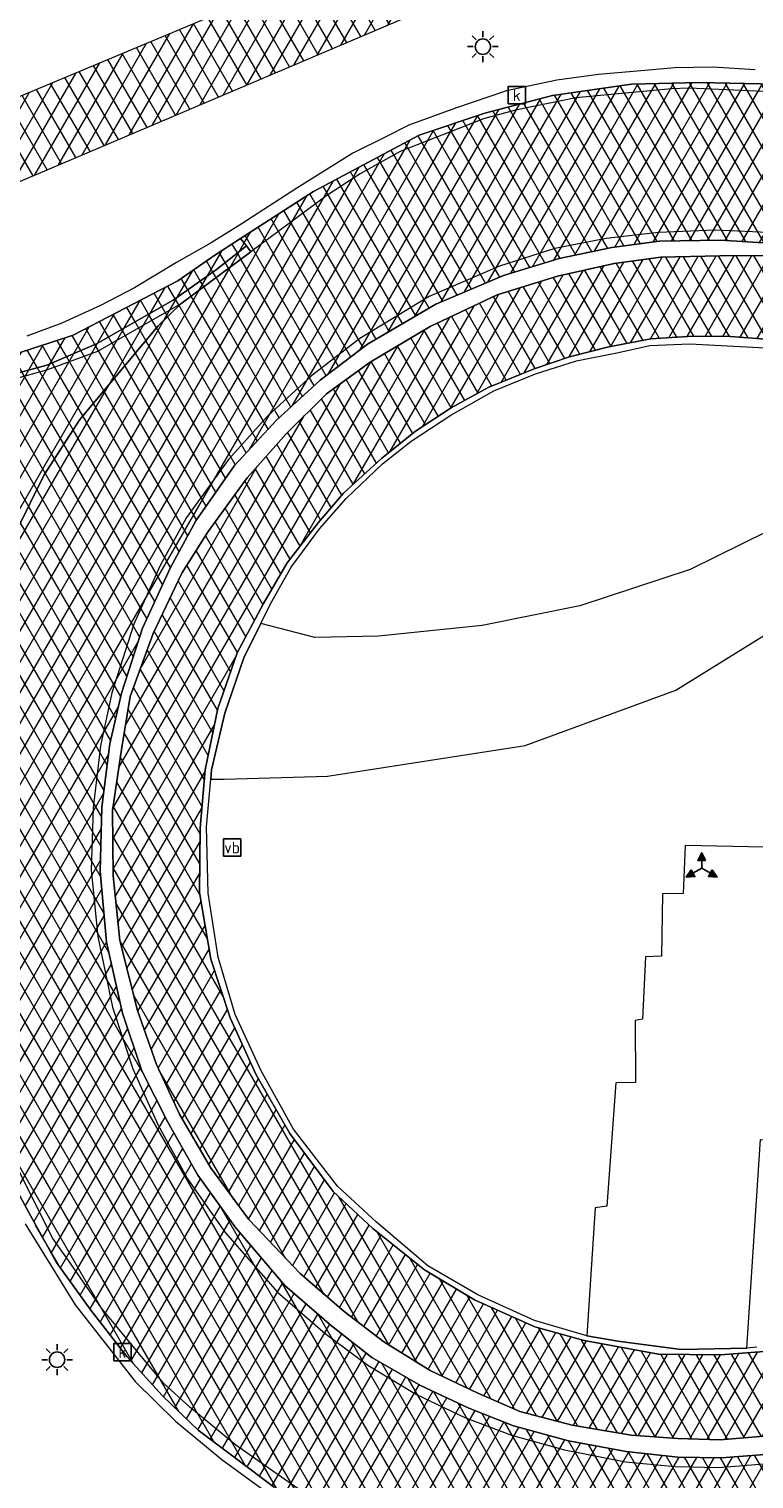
# Model space of a CAD drawing. Header units: metres. Extents: x 101608 to 104514, y 400798 to 405846.
# Tile 102 of 112: x 101712 to 101736, y 405705 to 405752. Entities that reach past the tile are written whole.
import ezdxf
from ezdxf.enums import TextEntityAlignment as Align

# ---------------------------------------------------------------- set-up
doc = ezdxf.new("R2010")
doc.units = ezdxf.units.M
for name, color, linetype, lineweight in [('B-WE-GR-BEPLANTING_CULTUUR_VASTE PLANTENVAK-GV', 90, 'Continuous', 18), ('B-WE-IE-MEUBILAIR_WEGMEUBILAIR-S', 7, 'Continuous', 25), ('B-WE-IE-MEUBILAIR_WEGMEUBILAIR_VERKEERSBORD-S', 7, 'Continuous', 25), ('B-WE-KL-ET_LS_OV_LICHTMAST-S', 190, 'Continuous', 25), ('B-WE-RI-GWA_KOLK-S', 30, 'Continuous', 25), ('B-WE-VH-GESLOTENVERHARDING_ASFALT-A-500', 12, 'Continuous', 18), ('B-WE-VH-KANTVERHARDING-G', 60, 'Continuous', 18), ('B-WE-VH-VERHARDING_ASFALT-GV', 252, 'Continuous', 18), ('B-WE-VH-VERHARDING_BEDRIJFSVLOERPLAAT-GV', 252, 'Continuous', 18), ('B-WE-VH-VERHARDING_BETON-GV', 252, 'Continuous', 18), ('B-WE-VH-VERHARDING_GRASBETONSTEEN-GV', 70, 'Continuous', 18), ('B-WE-VW-MARKERING_PICTOGRAM-G', 7, 'Continuous', 18)]:
    doc.layers.add(name, color=color, linetype=linetype, lineweight=lineweight)
doc.styles.add('NLCS-ISO', font='NLCS-ISO.ttf')
pattern_1 = [(60, (0, 0), (-0.4330127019, 0.25), []), (120, (0, 0), (-0.4330127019, -0.25), [])]

# ---------------------------------------------------------------- blocks, each defined once
blk = doc.blocks.new('SIE-WEG_VERKEERSBORD_WEGWIJZER-SO')
at = {"linetype": 'ByBlock', "lineweight": -2}
h = blk.add_hatch(color=0, dxfattribs=at)
h.dxf.hatch_style = 1
h.paths.add_polyline_path([(0.5, 1), (0, 2), (-0.5, 1)])
h = blk.add_hatch(color=0, dxfattribs=at)
h.dxf.hatch_style = 1
h.paths.add_polyline_path([(-1.38, -0.22), (-2, -1.15), (-0.88, -1.09)])
h = blk.add_hatch(color=0, dxfattribs=at)
h.dxf.hatch_style = 1
h.paths.add_polyline_path([(1.38, -0.22), (2, -1.15), (0.88, -1.09)])
at = {"color": 0, "linetype": 'ByBlock', "lineweight": -2}
for points in [[(0.5, 1), (0, 2), (-0.5, 1)], [(-1.38, -0.22), (-2, -1.15), (-0.88, -1.09)], [(1.38, -0.22), (2, -1.15), (0.88, -1.09)]]:
    blk.add_lwpolyline(points, close=True, dxfattribs=at)
for points in [[(-1.13, -0.65), (0, 0)], [(0, 1), (0, 0)], [(1.13, -0.65), (0, 0)]]:
    blk.add_lwpolyline(points, dxfattribs=at)
blk = doc.blocks.new('SIE-WEG_VERKEERSBORD-SO')
at = {"color": 0, "linetype": 'ByBlock', "lineweight": -2}
blk.add_lwpolyline([(-1.125, -1.125), (1.125, -1.125), (1.125, 1.125), (-1.125, 1.125)], close=True, dxfattribs=at)
at = {"color": 0, "linetype": 'ByBlock', "lineweight": -2, "style": 'NLCS-ISO'}
blk.add_text('vb', height=1.5, dxfattribs=at).set_placement((0, 0), align=Align.MIDDLE_CENTER)
blk = doc.blocks.new('SKL-ET_OV_LICHTMAST-SO')
at = {"color": 0, "linetype": 'ByBlock', "lineweight": -2}
for points in [[(0, 2), (0, 1.25)], [(-1.25, 0), (-2, 0)], [(-1.41, 1.41), (-0.88, 0.88)], [(0.88, 0.88), (1.41, 1.41)], [(2, 0), (1.25, 0)], [(-1.41, -1.41), (-0.88, -0.88)], [(0, -1.25), (0, -2)], [(0.88, -0.88), (1.41, -1.41)]]:
    blk.add_lwpolyline(points, dxfattribs=at)
blk.add_circle((0, 0), 1, dxfattribs=at)
blk = doc.blocks.new('SRI-KOLK-SO')
at = {"color": 0, "linetype": 'ByBlock', "lineweight": -2}
blk.add_lwpolyline([(-1.125, -1.125), (1.125, -1.125), (1.125, 1.125), (-1.125, 1.125)], close=True, dxfattribs=at)
at = {"color": 0, "linetype": 'ByBlock', "lineweight": -2, "style": 'NLCS-ISO'}
blk.add_text('k', height=1.5, dxfattribs=at).set_placement((0, 0), align=Align.MIDDLE_CENTER)

msp = doc.modelspace()

# ---------------------------------------------------------------- hatches: boundary and pattern name
at = {"layer": 'B-WE-VH-GESLOTENVERHARDING_ASFALT-A-500'}
h = msp.add_hatch(dxfattribs=at)
h.set_pattern_fill('AVH-ASFALT-SOD', color=256, scale=0.5, pattern_type=2)
h.set_pattern_definition(pattern_1)
h.paths.add_polyline_path([(101734.204, 405755.627), (101741.143, 405757.912), (101745.016, 405758.992), (101746.407, 405759.172), (101747.502, 405759.113), (101748.606, 405758.569), (101750.101, 405757.567), (101753.305, 405754.796), (101753.424, 405754.693), (101753.711, 405754.378), (101756.086, 405756.495), (101755.655, 405756.914), (101754.276, 405758.252), (101752.135, 405760.086), (101751.583, 405760.444), (101750.813, 405760.944), (101748.851, 405761.569), (101746.681, 405761.848), (101744.204, 405761.598), (101740.826, 405760.657), (101733.294, 405758.144), (101723.943, 405754.664), (101708.522, 405748.203), (101704.953, 405747.124), (101703.207, 405746.98), (101700.766, 405747.463), (101700.473, 405747.565), (101699.716, 405745.118), (101700.037, 405744.702), (101700.142, 405744.223), (101700.03, 405743.553), (101699.694, 405742.331), (101699.609, 405742.012), (101700.315, 405741.825), (101703.06, 405741.124), (101703.213, 405741.943), (101703.505, 405742.628), (101703.837, 405743.558), (101704.197, 405744.301), (101704.645, 405744.452), (101709.637, 405745.889), (101724.621, 405752.257)])
h = msp.add_hatch(dxfattribs=at)
h.set_pattern_fill('AVH-ASFALT-SOD', color=256, scale=0.5, pattern_type=2)
h.set_pattern_definition(pattern_1)
h.paths.add_polyline_path([(101746.42, 405749.238), (101744.682, 405749.043), (101742.611, 405749.045), (101740.93, 405749.308), (101740.929, 405749.682), (101739.306, 405749.74), (101736.501, 405750.028), (101734.016, 405750.08), (101731.81, 405750.019), (101729.237, 405749.656), (101727.04, 405749.085), (101724.905, 405748.359), (101721.473, 405746.533), (101719.101, 405744.998), (101719.292, 405744.768), (101719.437, 405744.572), (101718.464, 405743.853), (101717.155, 405742.871), (101716.415, 405742.154), (101713.876, 405739.107), (101712.709, 405737.309), (101711.789, 405735.447), (101711.305, 405734.126), (101710.556, 405731.989), (101709.979, 405729.58), (101709.971, 405729.13), (101709.637, 405726.652), (101709.611, 405723.515), (101709.744, 405721.021), (101709.964, 405720.319), (101709.874, 405720.29), (101709.332, 405720.065), (101709.791, 405718.865), (101710.225, 405718.002), (101710.925, 405716.142), (101711.508, 405714.603), (101712.275, 405713.184), (101713.11, 405711.68), (101714.234, 405710.127), (101715.399, 405708.622), (101716.559, 405707.342), (101717.72, 405706.227), (101718.939, 405705.312), (101720.205, 405704.358), (101721.093, 405703.804), (101722.46, 405702.902), (101722.596, 405703.142), (101725.127, 405701.953), (101726.492, 405701.254), (101727.513, 405700.698), (101728.273, 405700.171), (101729.006, 405699.628), (101729.52, 405699.171), (101730.246, 405698.361), (101737.145, 405699.374), (101739.108, 405699.662), (101738.913, 405700.783), (101738.105, 405705.427), (101738.059, 405705.696), (101737.784, 405705.64), (101736.282, 405705.441), (101734.737, 405705.319), (101733.315, 405705.348), (101731.637, 405705.523), (101729.767, 405705.875), (101727.974, 405706.36), (101726.52, 405706.939), (101724.945, 405707.679), (101723.365, 405708.591), (101722.061, 405709.612), (101720.543, 405710.934), (101718.933, 405712.812), (101717.71, 405714.522), (101716.73, 405716.247), (101715.892, 405717.916), (101715.266, 405719.791), (101714.742, 405722.103), (101714.529, 405724.418), (101714.594, 405726.501), (101714.845, 405728.555), (101715.229, 405730.21), (101715.907, 405732.325), (101716.825, 405734.298), (101717.64, 405735.811), (101718.897, 405737.614), (101720.272, 405739.089), (101721.685, 405740.386), (101723.227, 405741.558), (101725.447, 405742.868), (101727.648, 405743.795), (101729.46, 405744.348), (101731.177, 405744.707), (101732.725, 405744.91), (101734.705, 405744.95), (101736.457, 405744.84), (101738.224, 405744.592), (101739.845, 405744.192), (101741.409, 405743.67), (101742.835, 405743.057), (101744.248, 405742.324), (101745.626, 405741.472), (101746.914, 405740.484), (101747.793, 405739.725), (101748.021, 405739.967), (101751.212, 405743.356), (101751.933, 405744.121), (101750.371, 405745.571)])
h = msp.add_hatch(dxfattribs=at)
h.set_pattern_fill('AVH-ASFALT-SOD', color=256, scale=0.5, pattern_type=2)
h.set_pattern_definition(pattern_1)
h.paths.add_polyline_path([(101719.292, 405744.768), (101718.319, 405743.991), (101716.906, 405742.997), (101714.412, 405741.576), (101712.796, 405740.879), (101711.757, 405740.6), (101708.635, 405740.217), (101707.342, 405740.172), (101705.348, 405740.358), (101705.372, 405740.782), (101703.06, 405741.124), (101700.315, 405741.825), (101699.609, 405742.012), (101697.902, 405737.713), (101701.287, 405736.597), (101704.49, 405735.719), (101704.807, 405735.632), (101710.066, 405734.2), (101709.505, 405732.299), (101710.556, 405731.989), (101711.305, 405734.126), (101711.789, 405735.447), (101712.709, 405737.309), (101713.876, 405739.107), (101716.415, 405742.154), (101717.155, 405742.871), (101718.464, 405743.853), (101719.437, 405744.572)])
h = msp.add_hatch(dxfattribs=at)
h.set_pattern_fill('AVH-ASFALT-SOD', color=256, scale=0.5, pattern_type=2)
h.set_pattern_definition(pattern_1)
h.paths.add_polyline_path([(101719.292, 405744.768), (101719.101, 405744.998), (101718.263, 405744.456), (101717.064, 405743.627), (101713.655, 405741.854), (101711.799, 405741.247), (101709.685, 405740.903), (101707.456, 405740.705), (101705.372, 405740.782), (101705.348, 405740.358), (101707.342, 405740.172), (101708.635, 405740.217), (101711.757, 405740.6), (101712.796, 405740.879), (101714.412, 405741.576), (101716.906, 405742.997), (101718.319, 405743.991)])
h = msp.add_hatch(dxfattribs=at)
h.set_pattern_fill('AVH-ASFALT-SOD', color=256, scale=0.5, pattern_type=2)
h.set_pattern_definition(pattern_1)
h.paths.add_polyline_path([(101737.958, 405706.275), (101737.494, 405708.943), (101737.109, 405708.861), (101734.71, 405708.67), (101732.694, 405708.693), (101732.276, 405708.771), (101730.271, 405709.143), (101728.669, 405709.582), (101726.711, 405710.463), (101725.076, 405711.439), (101723.403, 405712.784), (101722.107, 405713.992), (101720.704, 405715.871), (101719.607, 405717.783), (101718.76, 405719.642), (101718.131, 405721.55), (101717.766, 405723.714), (101717.781, 405725.812), (101717.952, 405727.708), (101718.36, 405729.712), (101718.987, 405731.52), (101719.841, 405733.122), (101720.62, 405734.447), (101721.621, 405735.75), (101722.447, 405736.716), (101723.682, 405737.838), (101724.786, 405738.728), (101725.95, 405739.487), (101727.15, 405740.148), (101728.645, 405740.757), (101729.798, 405741.154), (101731.074, 405741.471), (101732.439, 405741.734), (101733.81, 405741.821), (101735.026, 405741.81), (101736.448, 405741.705), (101738.011, 405741.449), (101739.333, 405741.105), (101740.597, 405740.621), (101741.912, 405740.038), (101743.171, 405739.294), (101744.34, 405738.51), (101745.465, 405737.555), (101745.614, 405737.412), (101747.445, 405739.356), (101746.574, 405740.124), (101745.313, 405741.072), (101743.932, 405741.94), (101742.475, 405742.69), (101741.11, 405743.251), (101739.701, 405743.743), (101738.082, 405744.149), (101736.575, 405744.447), (101734.68, 405744.441), (101732.768, 405744.389), (101731.251, 405744.192), (101729.401, 405743.779), (101727.439, 405743.172), (101725.26, 405742.142), (101723.311, 405740.977), (101721.893, 405739.945), (101720.578, 405738.65), (101719.31, 405737.218), (101718.042, 405735.467), (101717.193, 405734.11), (101716.253, 405732.152), (101715.509, 405730.093), (101715.223, 405728.376), (101714.932, 405726.385), (101714.962, 405724.262), (101715.176, 405722.158), (101715.747, 405719.882), (101716.364, 405718.126), (101717.109, 405716.503), (101718.118, 405714.766), (101719.364, 405713.074), (101721.033, 405711.315), (101722.469, 405710.084), (101723.753, 405709.096), (101725.261, 405708.165), (101726.797, 405707.432), (101728.181, 405706.83), (101729.887, 405706.381), (101731.8, 405706.056), (101733.31, 405705.956), (101734.698, 405705.912), (101736.129, 405706.023), (101737.437, 405706.17)], flags=17)

# ---------------------------------------------------------------- linework, layer by layer
at = {"layer": 'B-WE-GR-BEPLANTING_CULTUUR_VASTE PLANTENVAK-GV', "flags": 128}
msp.add_lwpolyline([(101719.756, 405732.474), (101719.201, 405731.35), (101718.584, 405729.554), (101718.158, 405727.715), (101718.131, 405727.403), (101718.565, 405727.405), (101721.924, 405727.5), (101728.354, 405728.502), (101733.25, 405730.3), (101737.135, 405732.714), (101740.927, 405735.355), (101743.278, 405737.673), (101741.363, 405738.459), (101739.581, 405737.123), (101733.721, 405734.228), (101730.136, 405733.048), (101726.953, 405732.404), (101723.583, 405732.058), (101721.513, 405732.012)], close=True, dxfattribs=at)
at = {"layer": 'B-WE-VH-KANTVERHARDING-G', "flags": 128}
for points in [[(101723.943, 405754.664), (101708.522, 405748.203), (101704.953, 405747.124), (101703.207, 405746.98), (101700.766, 405747.463), (101700.473, 405747.565), (101699.716, 405745.118), (101700.037, 405744.702), (101700.142, 405744.223), (101700.03, 405743.553), (101699.694, 405742.331), (101699.609, 405742.012), (101700.315, 405741.825), (101703.06, 405741.124), (101703.213, 405741.943), (101703.505, 405742.628), (101703.837, 405743.558), (101704.197, 405744.301), (101704.645, 405744.452), (101709.637, 405745.889), (101724.621, 405752.257)], [(101736.501, 405750.028), (101734.016, 405750.08), (101731.81, 405750.019), (101729.237, 405749.656), (101727.04, 405749.085), (101724.905, 405748.359), (101721.473, 405746.533), (101719.101, 405744.998), (101719.292, 405744.768), (101719.437, 405744.572), (101718.464, 405743.853), (101717.155, 405742.871), (101716.415, 405742.154), (101713.876, 405739.107), (101712.709, 405737.309), (101711.789, 405735.447)], [(101711.789, 405735.447), (101712.709, 405737.309), (101713.876, 405739.107), (101716.415, 405742.154), (101717.155, 405742.871), (101718.464, 405743.853), (101719.437, 405744.572), (101719.292, 405744.768), (101718.319, 405743.991), (101716.906, 405742.997), (101714.412, 405741.576), (101712.796, 405740.879), (101711.757, 405740.6)], [(101736.282, 405705.441), (101734.737, 405705.319), (101733.315, 405705.348), (101731.637, 405705.523), (101729.767, 405705.875), (101727.974, 405706.36), (101726.52, 405706.939), (101724.945, 405707.679), (101723.365, 405708.591), (101722.061, 405709.612), (101720.543, 405710.934), (101718.933, 405712.812), (101717.71, 405714.522), (101716.73, 405716.247), (101715.892, 405717.916), (101715.266, 405719.791), (101714.742, 405722.103), (101714.529, 405724.418), (101714.594, 405726.501), (101714.845, 405728.555), (101715.229, 405730.21), (101715.907, 405732.325), (101716.825, 405734.298), (101717.64, 405735.811), (101718.897, 405737.614), (101720.272, 405739.089), (101721.685, 405740.386), (101723.227, 405741.558), (101725.447, 405742.868), (101727.648, 405743.795), (101729.46, 405744.348), (101731.177, 405744.707), (101732.725, 405744.91), (101734.705, 405744.95), (101736.457, 405744.84)], [(101736.575, 405744.447), (101734.68, 405744.441), (101732.768, 405744.389), (101731.251, 405744.192), (101729.401, 405743.779), (101727.439, 405743.172), (101725.26, 405742.142), (101723.311, 405740.977), (101721.893, 405739.945), (101720.578, 405738.65), (101719.31, 405737.218), (101718.042, 405735.467), (101717.193, 405734.11), (101716.253, 405732.152), (101715.509, 405730.093), (101715.223, 405728.376), (101714.932, 405726.385), (101714.962, 405724.262), (101715.176, 405722.158), (101715.747, 405719.882), (101716.364, 405718.126), (101717.109, 405716.503), (101718.118, 405714.766), (101719.364, 405713.074), (101721.033, 405711.315), (101722.469, 405710.084), (101723.753, 405709.096), (101725.261, 405708.165), (101726.797, 405707.432), (101728.181, 405706.83), (101729.887, 405706.381), (101731.8, 405706.056), (101733.31, 405705.956), (101734.698, 405705.912), (101736.129, 405706.023)], [(101737.109, 405708.861), (101734.71, 405708.67), (101732.694, 405708.693), (101732.276, 405708.771), (101730.271, 405709.143), (101728.669, 405709.582), (101726.711, 405710.463), (101725.076, 405711.439), (101723.403, 405712.784), (101722.107, 405713.992), (101720.704, 405715.871), (101719.607, 405717.783), (101718.76, 405719.642), (101718.131, 405721.55), (101717.766, 405723.714), (101717.781, 405725.812), (101717.952, 405727.708), (101718.36, 405729.712), (101718.987, 405731.52), (101719.841, 405733.122), (101720.62, 405734.447), (101721.621, 405735.75), (101722.447, 405736.716), (101723.682, 405737.838), (101724.786, 405738.728), (101725.95, 405739.487), (101727.15, 405740.148), (101728.645, 405740.757), (101729.798, 405741.154), (101731.074, 405741.471), (101732.439, 405741.734), (101733.81, 405741.821), (101735.026, 405741.81), (101736.448, 405741.705)], [(101711.508, 405714.603), (101712.275, 405713.184), (101713.11, 405711.68), (101714.234, 405710.127), (101715.399, 405708.622), (101716.559, 405707.342), (101717.72, 405706.227), (101718.939, 405705.312), (101720.205, 405704.358)]]:
    msp.add_lwpolyline(points, dxfattribs=at)
msp.add_lwpolyline([(101719.292, 405744.768), (101719.101, 405744.998), (101718.263, 405744.456), (101717.064, 405743.627), (101713.655, 405741.854), (101711.799, 405741.247), (101709.685, 405740.903), (101707.456, 405740.705), (101705.372, 405740.782), (101705.348, 405740.358), (101707.342, 405740.172), (101708.635, 405740.217), (101711.757, 405740.6), (101712.796, 405740.879), (101714.412, 405741.576), (101716.906, 405742.997), (101718.319, 405743.991)], close=True, dxfattribs=at)
at = {"layer": 'B-WE-VH-VERHARDING_ASFALT-GV', "flags": 128}
msp.add_lwpolyline([(101723.943, 405754.664), (101708.522, 405748.203), (101704.953, 405747.124), (101703.207, 405746.98), (101700.766, 405747.463), (101700.473, 405747.565), (101699.716, 405745.118), (101700.037, 405744.702), (101700.142, 405744.223), (101700.03, 405743.553), (101699.694, 405742.331), (101699.609, 405742.012), (101700.315, 405741.825), (101703.06, 405741.124), (101703.213, 405741.943), (101703.505, 405742.628), (101703.837, 405743.558), (101704.197, 405744.301), (101704.645, 405744.452), (101709.637, 405745.889), (101724.621, 405752.257)], dxfattribs=at)
at = {"layer": 'B-WE-VH-VERHARDING_BEDRIJFSVLOERPLAAT-GV', "flags": 128}
for points in [[(101735.837, 405750.492), (101734.458, 405750.58), (101733.217, 405750.555), (101731.998, 405750.444), (101730.739, 405750.342), (101729.388, 405750.154), (101727.748, 405749.81), (101726.092, 405749.248), (101724.576, 405748.688), (101723.824, 405748.314), (101722.753, 405747.78), (101720.927, 405746.643), (101719.117, 405745.469), (101718.139, 405744.863), (101717.012, 405744.215), (101715.649, 405743.392), (101714.54, 405742.822), (101713.291, 405742.251), (101712.155, 405741.819)], [(101711.799, 405741.247), (101713.655, 405741.854), (101717.064, 405743.627), (101718.263, 405744.456), (101719.101, 405744.998), (101721.473, 405746.533), (101724.905, 405748.359), (101727.04, 405749.085), (101729.237, 405749.656), (101731.81, 405750.019), (101734.016, 405750.08), (101736.501, 405750.028)], [(101736.457, 405744.84), (101734.705, 405744.95), (101732.725, 405744.91), (101731.177, 405744.707), (101729.46, 405744.348), (101727.648, 405743.795), (101725.447, 405742.868), (101723.227, 405741.558), (101721.685, 405740.386), (101720.272, 405739.089), (101718.897, 405737.614), (101717.64, 405735.811), (101716.825, 405734.298), (101715.907, 405732.325), (101715.229, 405730.21), (101714.845, 405728.555), (101714.594, 405726.501), (101714.529, 405724.418), (101714.742, 405722.103), (101715.266, 405719.791), (101715.892, 405717.916), (101716.73, 405716.247), (101717.71, 405714.522), (101718.933, 405712.812), (101720.543, 405710.934), (101722.061, 405709.612), (101723.365, 405708.591), (101724.945, 405707.679), (101726.52, 405706.939), (101727.974, 405706.36), (101729.767, 405705.875), (101731.637, 405705.523), (101733.315, 405705.348), (101734.737, 405705.319), (101736.282, 405705.441)], [(101736.129, 405706.023), (101734.698, 405705.912), (101733.31, 405705.956), (101731.8, 405706.056), (101729.887, 405706.381), (101728.181, 405706.83), (101726.797, 405707.432), (101725.261, 405708.165), (101723.753, 405709.096), (101722.469, 405710.084), (101721.033, 405711.315), (101719.364, 405713.074), (101718.118, 405714.766), (101717.109, 405716.503), (101716.364, 405718.126), (101715.747, 405719.882), (101715.176, 405722.158), (101714.962, 405724.262), (101714.932, 405726.385), (101715.223, 405728.376), (101715.509, 405730.093), (101716.253, 405732.152), (101717.193, 405734.11), (101718.042, 405735.467), (101719.31, 405737.218), (101720.578, 405738.65), (101721.893, 405739.945), (101723.311, 405740.977), (101725.26, 405742.142), (101727.439, 405743.172), (101729.401, 405743.779), (101731.251, 405744.192), (101732.768, 405744.389), (101734.68, 405744.441), (101736.575, 405744.447)], [(101736.448, 405741.705), (101735.026, 405741.81), (101733.81, 405741.821), (101732.439, 405741.734), (101731.074, 405741.471), (101729.798, 405741.154), (101728.645, 405740.757), (101727.15, 405740.148), (101725.95, 405739.487), (101724.786, 405738.728), (101723.682, 405737.838), (101722.447, 405736.716), (101721.621, 405735.75), (101720.62, 405734.447), (101719.841, 405733.122), (101718.987, 405731.52), (101718.36, 405729.712), (101717.952, 405727.708), (101717.781, 405725.812), (101717.766, 405723.714), (101718.131, 405721.55), (101718.76, 405719.642), (101719.607, 405717.783), (101720.704, 405715.871), (101722.107, 405713.992), (101723.403, 405712.784), (101725.076, 405711.439), (101726.711, 405710.463), (101728.669, 405709.582), (101730.271, 405709.143), (101732.276, 405708.771), (101732.694, 405708.693), (101734.71, 405708.67), (101737.109, 405708.861)], [(101735.887, 405708.928), (101735.562, 405708.889), (101733.427, 405708.846), (101731.365, 405709.114), (101730.362, 405709.287), (101728.659, 405709.794), (101726.81, 405710.624), (101725.188, 405711.57), (101723.518, 405712.988), (101722.247, 405714.157), (101720.823, 405716.016), (101719.769, 405717.912), (101718.928, 405719.747), (101718.376, 405721.611), (101718.047, 405723.697), (101717.994, 405725.851), (101718.131, 405727.403), (101718.158, 405727.715), (101718.584, 405729.554), (101719.201, 405731.35), (101719.756, 405732.474), (101720.07, 405733.11), (101720.745, 405734.306), (101721.667, 405735.552), (101722.532, 405736.543), (101723.713, 405737.668), (101724.644, 405738.403), (101725.939, 405739.251), (101727.337, 405740.04), (101728.693, 405740.593), (101730.02, 405741.018), (101731.392, 405741.294), (101732.407, 405741.521), (101733.71, 405741.571), (101736.569, 405741.425)], [(101720.205, 405704.358), (101718.939, 405705.312), (101717.72, 405706.227), (101716.559, 405707.342), (101715.399, 405708.622), (101714.234, 405710.127), (101713.11, 405711.68), (101712.275, 405713.184), (101711.508, 405714.603)], [(101712.092, 405712.935), (101713.725, 405710.297), (101715.672, 405707.811), (101716.987, 405706.52), (101718.494, 405705.263), (101720.406, 405703.868)]]:
    msp.add_lwpolyline(points, dxfattribs=at)
at = {"layer": 'B-WE-VH-VERHARDING_BETON-GV', "flags": 128}
for points in [[(101736.501, 405750.028), (101734.016, 405750.08), (101731.81, 405750.019), (101729.237, 405749.656), (101727.04, 405749.085), (101724.905, 405748.359), (101721.473, 405746.533), (101719.101, 405744.998), (101719.292, 405744.768), (101719.437, 405744.572), (101718.464, 405743.853), (101717.155, 405742.871), (101716.415, 405742.154), (101713.876, 405739.107), (101712.709, 405737.309), (101711.789, 405735.447)], [(101711.789, 405735.447), (101712.709, 405737.309), (101713.876, 405739.107), (101716.415, 405742.154), (101717.155, 405742.871), (101718.464, 405743.853), (101719.437, 405744.572), (101719.292, 405744.768), (101718.319, 405743.991), (101716.906, 405742.997), (101714.412, 405741.576), (101712.796, 405740.879), (101711.757, 405740.6)], [(101736.282, 405705.441), (101734.737, 405705.319), (101733.315, 405705.348), (101731.637, 405705.523), (101729.767, 405705.875), (101727.974, 405706.36), (101726.52, 405706.939), (101724.945, 405707.679), (101723.365, 405708.591), (101722.061, 405709.612), (101720.543, 405710.934), (101718.933, 405712.812), (101717.71, 405714.522), (101716.73, 405716.247), (101715.892, 405717.916), (101715.266, 405719.791), (101714.742, 405722.103), (101714.529, 405724.418), (101714.594, 405726.501), (101714.845, 405728.555), (101715.229, 405730.21), (101715.907, 405732.325), (101716.825, 405734.298), (101717.64, 405735.811), (101718.897, 405737.614), (101720.272, 405739.089), (101721.685, 405740.386), (101723.227, 405741.558), (101725.447, 405742.868), (101727.648, 405743.795), (101729.46, 405744.348), (101731.177, 405744.707), (101732.725, 405744.91), (101734.705, 405744.95), (101736.457, 405744.84)], [(101736.575, 405744.447), (101734.68, 405744.441), (101732.768, 405744.389), (101731.251, 405744.192), (101729.401, 405743.779), (101727.439, 405743.172), (101725.26, 405742.142), (101723.311, 405740.977), (101721.893, 405739.945), (101720.578, 405738.65), (101719.31, 405737.218), (101718.042, 405735.467), (101717.193, 405734.11), (101716.253, 405732.152), (101715.509, 405730.093), (101715.223, 405728.376), (101714.932, 405726.385), (101714.962, 405724.262), (101715.176, 405722.158), (101715.747, 405719.882), (101716.364, 405718.126), (101717.109, 405716.503), (101718.118, 405714.766), (101719.364, 405713.074), (101721.033, 405711.315), (101722.469, 405710.084), (101723.753, 405709.096), (101725.261, 405708.165), (101726.797, 405707.432), (101728.181, 405706.83), (101729.887, 405706.381), (101731.8, 405706.056), (101733.31, 405705.956), (101734.698, 405705.912), (101736.129, 405706.023)], [(101737.109, 405708.861), (101734.71, 405708.67), (101732.694, 405708.693), (101732.276, 405708.771), (101730.271, 405709.143), (101728.669, 405709.582), (101726.711, 405710.463), (101725.076, 405711.439), (101723.403, 405712.784), (101722.107, 405713.992), (101720.704, 405715.871), (101719.607, 405717.783), (101718.76, 405719.642), (101718.131, 405721.55), (101717.766, 405723.714), (101717.781, 405725.812), (101717.952, 405727.708), (101718.36, 405729.712), (101718.987, 405731.52), (101719.841, 405733.122), (101720.62, 405734.447), (101721.621, 405735.75), (101722.447, 405736.716), (101723.682, 405737.838), (101724.786, 405738.728), (101725.95, 405739.487), (101727.15, 405740.148), (101728.645, 405740.757), (101729.798, 405741.154), (101731.074, 405741.471), (101732.439, 405741.734), (101733.81, 405741.821), (101735.026, 405741.81), (101736.448, 405741.705)], [(101711.508, 405714.603), (101712.275, 405713.184), (101713.11, 405711.68), (101714.234, 405710.127), (101715.399, 405708.622), (101716.559, 405707.342), (101717.72, 405706.227), (101718.939, 405705.312), (101720.205, 405704.358)]]:
    msp.add_lwpolyline(points, dxfattribs=at)
msp.add_lwpolyline([(101719.292, 405744.768), (101719.101, 405744.998), (101718.263, 405744.456), (101717.064, 405743.627), (101713.655, 405741.854), (101711.799, 405741.247), (101709.685, 405740.903), (101707.456, 405740.705), (101705.372, 405740.782), (101705.348, 405740.358), (101707.342, 405740.172), (101708.635, 405740.217), (101711.757, 405740.6), (101712.796, 405740.879), (101714.412, 405741.576), (101716.906, 405742.997), (101718.319, 405743.991)], close=True, dxfattribs=at)
at = {"layer": 'B-WE-VH-VERHARDING_GRASBETONSTEEN-GV', "flags": 128}
msp.add_lwpolyline([(101730.362, 405709.287), (101731.365, 405709.114), (101733.427, 405708.846), (101735.562, 405708.889), (101736.005, 405715.68), (101736.324, 405715.669), (101737.074, 405719.86), (101737.995, 405722.515), (101738.192, 405725.147), (101733.552, 405725.246), (101733.486, 405723.687), (101732.82, 405723.676), (101732.788, 405721.645), (101732.262, 405721.624), (101732.171, 405719.594), (101731.926, 405719.551), (101731.94, 405717.538), (101731.306, 405717.521), (101731.004, 405713.512), (101730.635, 405713.461)], close=True, dxfattribs=at)
at = {"layer": 'B-WE-VW-MARKERING_PICTOGRAM-G', "flags": 128}
for points in [[(101752.922, 405752.863), (101751.04, 405751.149), (101750.192, 405750.505), (101747.697, 405749.338), (101745.676, 405748.752), (101743.634, 405748.621), (101741.537, 405748.903), (101739.267, 405749.395), (101736.106, 405749.785), (101733.685, 405749.894), (101733.116, 405749.874), (101729.999, 405749.583), (101728.035, 405749.181), (101726.998, 405748.898), (101724.289, 405747.836), (101722.993, 405747.106), (101721.91, 405746.4), (101719.437, 405744.572)], [(101736.48, 405745.185), (101734.52, 405745.27), (101732.684, 405745.201), (101730.989, 405745), (101729.318, 405744.671), (101727.514, 405744.096), (101725.231, 405743.109), (101722.978, 405741.743), (101721.405, 405740.534), (101719.989, 405739.231), (101718.703, 405737.806), (101717.341, 405735.919), (101716.48, 405734.361), (101715.624, 405732.455), (101714.913, 405730.212), (101714.54, 405728.489), (101714.304, 405726.475), (101714.243, 405724.449), (101714.459, 405722.283), (101714.937, 405719.989), (101715.592, 405717.977), (101716.411, 405716.165), (101717.375, 405714.4), (101718.601, 405712.652), (101720.298, 405710.717), (101721.847, 405709.364), (101723.243, 405708.332), (101724.82, 405707.384), (101726.396, 405706.633), (101727.906, 405706.06), (101729.634, 405705.583), (101731.614, 405705.196), (101733.229, 405705.037), (101734.644, 405705.004), (101736.248, 405705.137)], [(101719.437, 405744.572), (101718.464, 405743.853)], [(101718.464, 405743.853), (101717.155, 405742.871)], [(101717.155, 405742.871), (101714.445, 405741.326), (101712.794, 405740.715), (101711.782, 405740.434), (101708.628, 405740.013), (101707.384, 405740.013), (101705.71, 405740.135), (101702.915, 405740.549)], [(101713.876, 405739.107), (101716.415, 405742.154)], [(101712.709, 405737.309), (101713.876, 405739.107)], [(101711.789, 405735.447), (101712.709, 405737.309)], [(101735.546, 405686.326), (101735.257, 405687.216), (101733.585, 405692.744), (101732.471, 405695.45), (101731.556, 405696.996), (101730.866, 405697.886), (101728.905, 405699.921), (101727.544, 405700.922), (101726.433, 405701.529), (101723.786, 405702.789), (101722.235, 405703.592), (101720.976, 405704.318), (101718.944, 405705.731), (101717.453, 405706.974), (101716.594, 405707.757), (101714.577, 405710.191), (101713.505, 405711.746), (101712.997, 405712.46), (101711.607, 405715.227), (101711.123, 405716.738), (101710.697, 405717.984), (101709.964, 405720.319)]]:
    msp.add_lwpolyline(points, dxfattribs=at)

# ---------------------------------------------------------------- block references
at = {"layer": 'B-WE-IE-MEUBILAIR_WEGMEUBILAIR-S', "xscale": 0.25, "yscale": 0.25, "zscale": 0.25}
msp.add_blockref('SIE-WEG_VERKEERSBORD-SO', (101718.824, 405725.182), dxfattribs=at)
at = {"layer": 'B-WE-IE-MEUBILAIR_WEGMEUBILAIR_VERKEERSBORD-S', "xscale": 0.25, "yscale": 0.25, "zscale": 0.25}
msp.add_blockref('SIE-WEG_VERKEERSBORD_WEGWIJZER-SO', (101734.093, 405724.51), dxfattribs=at)
at = {"layer": 'B-WE-KL-ET_LS_OV_LICHTMAST-S', "xscale": 0.25, "yscale": 0.25, "zscale": 0.25}
for p in [(101726.979, 405751.244), (101713.133, 405708.516)]:
    msp.add_blockref('SKL-ET_OV_LICHTMAST-SO', p, dxfattribs=at)
at = {"layer": 'B-WE-RI-GWA_KOLK-S', "xscale": 0.25, "yscale": 0.25, "zscale": 0.25}
for p in [(101728.08, 405749.663), (101715.256, 405708.759)]:
    msp.add_blockref('SRI-KOLK-SO', p, dxfattribs=at)

doc.saveas('drawing.dxf')
